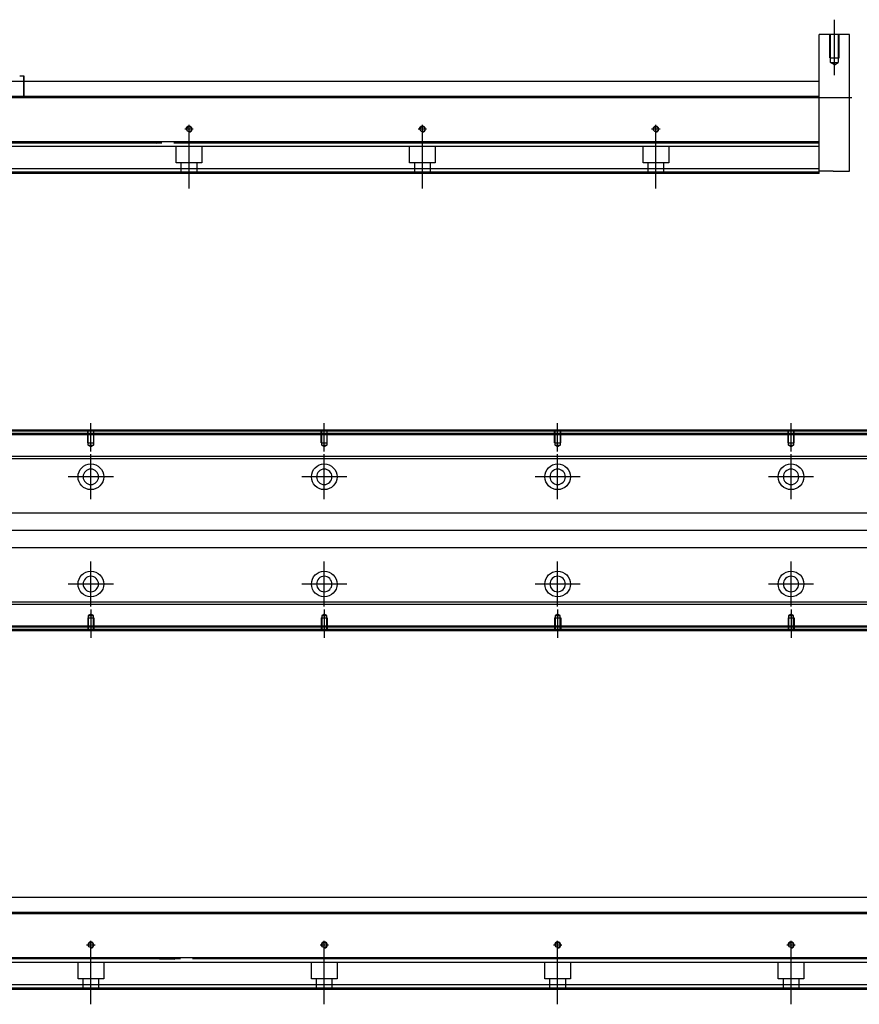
# Model space of a CAD drawing. Header units: millimetres. Extents: x -386 to 3135, y -1989 to 860.
# Tile 9 of 16: x 43 to 402, y -1351 to -929. Entities that reach past the tile are written whole.
import ezdxf
from ezdxf.lldxf.tags import DXFTag

# ---------------------------------------------------------------- set-up
doc = ezdxf.new("R2010")
doc.units = ezdxf.units.MM
doc.layers.get('0').update_dxf_attribs({"linetype": 'CONTINUOUS'})
tags = doc.linetypes.add('DASHED', pattern=[25.72, 12.86, -12.86]).pattern_tags.tags
tags[6:7] = [DXFTag(74, 4), DXFTag(75, 0), DXFTag(340, '0'), DXFTag(46, 0.0), DXFTag(50, 0.0), DXFTag(44, 0.0), DXFTag(45, 0.0)]
tags[4:5] = [DXFTag(74, 4), DXFTag(75, 0), DXFTag(340, '0'), DXFTag(46, 0.0), DXFTag(50, 0.0), DXFTag(44, 0.0), DXFTag(45, 0.0)]

msp = doc.modelspace()

# ---------------------------------------------------------------- linework, layer by layer
at = {"ltscale": 0.2}
for p, q in [((391.68, -952.72), (391.68, -928.9)), ((115.18, -977.61), (115.18, -974.01)), ((215.18, -977.61), (215.18, -974.01)), ((315.18, -977.61), (315.18, -974.01)), ((116.98, -975.81), (113.38, -975.81)), ((115.18, -1001.22), (115.18, -975.47)), ((216.98, -975.81), (213.38, -975.81)), ((215.18, -1001.22), (215.18, -975.47)), ((316.98, -975.81), (313.38, -975.81)), ((315.18, -1001.22), (315.18, -975.47)), ((73.11, -1113.94), (73.11, -1101.79)), ((173.11, -1113.94), (173.11, -1101.79)), ((273.11, -1113.94), (273.11, -1101.79)), ((373.11, -1113.94), (373.11, -1101.79)), ((73.11, -1134.44), (73.11, -1115.14)), ((173.11, -1134.44), (173.11, -1115.14)), ((273.11, -1134.44), (273.11, -1115.14)), ((373.11, -1134.44), (373.11, -1115.14)), ((82.76, -1124.79), (63.46, -1124.79)), ((182.76, -1124.79), (163.46, -1124.79)), ((282.76, -1124.79), (263.46, -1124.79)), ((382.76, -1124.79), (363.46, -1124.79)), ((73.11, -1180.39), (73.11, -1161.09)), ((173.11, -1180.39), (173.11, -1161.09)), ((273.11, -1180.39), (273.11, -1161.09)), ((373.11, -1180.39), (373.11, -1161.09)), ((82.76, -1170.74), (63.46, -1170.74)), ((182.76, -1170.74), (163.46, -1170.74)), ((282.76, -1170.74), (263.46, -1170.74)), ((382.76, -1170.74), (363.46, -1170.74)), ((73.11, -1181.64), (73.11, -1193.79)), ((173.11, -1181.64), (173.11, -1193.79)), ((273.11, -1181.64), (273.11, -1193.79)), ((373.11, -1181.64), (373.11, -1193.79)), ((73.11, -1327.24), (73.11, -1323.64)), ((173.11, -1327.24), (173.11, -1323.64)), ((273.11, -1327.24), (273.11, -1323.64)), ((373.11, -1327.24), (373.11, -1323.64)), ((74.91, -1325.44), (71.31, -1325.44)), ((73.11, -1350.85), (73.11, -1325.1)), ((174.91, -1325.44), (171.31, -1325.44)), ((173.11, -1350.85), (173.11, -1325.1)), ((274.91, -1325.44), (271.31, -1325.44)), ((273.11, -1350.85), (273.11, -1325.1)), ((374.91, -1325.44), (371.31, -1325.44)), ((373.11, -1350.85), (373.11, -1325.1))]:
    msp.add_line(p, q, dxfattribs=at)
at = {"linetype": 'Continuous'}
for p, q in [((398.18, -935.31), (385.18, -935.31)), ((385.18, -960.81), (385.18, -935.31)), ((398.18, -993.81), (398.18, -935.31)), ((44.43, -953.06), (42.63, -953.06)), ((44.43, -961.81), (44.43, -953.06)), ((44.53, -953.06), (44.43, -953.06)), ((44.53, -961.81), (44.53, -953.06)), ((-5.57, -955.31), (109.92, -955.31)), ((109.92, -955.31), (385.18, -955.31)), ((108.35, -961.81), (-154.82, -961.81)), ((385.18, -961.81), (108.35, -961.81)), ((385.18, -961.81), (385.18, -960.81)), ((385.18, -981.26), (385.18, -961.81)), ((103.67, -981.26), (-154.82, -981.26)), ((385.18, -981.26), (103.67, -981.26)), ((385.18, -981.76), (385.18, -981.26)), ((385.18, -992.81), (385.18, -981.76)), ((100.88, -992.81), (-154.82, -992.81)), ((100.4, -994.81), (-154.82, -994.81)), ((385.18, -994.81), (100.4, -994.81)), ((385.18, -992.81), (100.88, -992.81)), ((385.18, -994.81), (385.18, -992.81)), ((391.18, -993.81), (385.18, -993.81)), ((391.18, -993.81), (398.18, -993.81)), ((123.98, -1105.29), (-146.89, -1105.29)), ((493.11, -1105.29), (123.98, -1105.29)), ((123.74, -1106.29), (-146.89, -1106.29)), ((493.11, -1106.29), (123.74, -1106.29)), ((121.38, -1116.11), (2.46, -1116.11)), ((121.14, -1117.11), (2.46, -1117.11)), ((493.11, -1117.11), (121.14, -1117.11)), ((493.11, -1116.11), (121.38, -1116.11)), ((0.56, -1140.29), (115.55, -1140.29)), ((115.55, -1140.29), (493.11, -1140.29)), ((111.94, -1155.29), (0.56, -1155.29)), ((493.11, -1155.29), (111.94, -1155.29)), ((106.35, -1178.47), (2.46, -1178.47)), ((106.11, -1179.47), (2.46, -1179.47)), ((493.11, -1179.47), (106.11, -1179.47)), ((493.11, -1178.47), (106.35, -1178.47)), ((103.75, -1189.29), (-146.89, -1189.29)), ((493.11, -1189.29), (103.75, -1189.29)), ((103.5, -1190.29), (-146.89, -1190.29)), ((493.11, -1190.29), (103.5, -1190.29)), ((2.36, -1304.94), (117.85, -1304.94)), ((117.85, -1304.94), (493.11, -1304.94)), ((116.28, -1311.44), (-146.89, -1311.44)), ((493.11, -1311.44), (116.28, -1311.44)), ((111.59, -1330.89), (-146.89, -1330.89)), ((493.11, -1330.89), (111.59, -1330.89)), ((108.81, -1342.44), (-146.89, -1342.44)), ((108.33, -1344.44), (-146.89, -1344.44)), ((493.11, -1344.44), (108.33, -1344.44)), ((493.11, -1342.44), (108.81, -1342.44))]:
    msp.add_line(p, q, dxfattribs=at)
at = {"linetype": 'DASHED', "ltscale": 0.1}
for p, q in [((389.68, -945.31), (389.68, -935.31)), ((390.03, -947.31), (390.03, -935.31)), ((393.33, -935.31), (393.33, -947.31)), ((393.68, -945.31), (393.68, -935.31)), ((389.68, -945.31), (393.68, -945.31)), ((390.03, -947.31), (393.33, -947.31)), ((391.68, -948.26), (390.03, -947.31)), ((391.68, -948.26), (393.33, -947.31)), ((71.81, -1110.29), (71.81, -1105.29)), ((72.03, -1111.29), (72.03, -1105.29)), ((74.18, -1105.29), (74.18, -1111.29)), ((74.41, -1110.29), (74.41, -1105.29)), ((171.81, -1110.29), (171.81, -1105.29)), ((172.03, -1111.29), (172.03, -1105.29)), ((174.18, -1105.29), (174.18, -1111.29)), ((174.41, -1110.29), (174.41, -1105.29)), ((271.81, -1110.29), (271.81, -1105.29)), ((272.03, -1111.29), (272.03, -1105.29)), ((274.18, -1105.29), (274.18, -1111.29)), ((274.41, -1110.29), (274.41, -1105.29)), ((371.81, -1110.29), (371.81, -1105.29)), ((372.03, -1111.29), (372.03, -1105.29)), ((374.18, -1105.29), (374.18, -1111.29)), ((374.41, -1110.29), (374.41, -1105.29)), ((71.81, -1110.29), (74.41, -1110.29)), ((73.11, -1111.93), (72.03, -1111.29)), ((72.03, -1111.29), (74.18, -1111.29)), ((74.18, -1111.29), (73.11, -1111.93)), ((171.81, -1110.29), (174.41, -1110.29)), ((173.11, -1111.93), (172.03, -1111.29)), ((172.03, -1111.29), (174.18, -1111.29)), ((174.18, -1111.29), (173.11, -1111.93)), ((271.81, -1110.29), (274.41, -1110.29)), ((273.11, -1111.93), (272.03, -1111.29)), ((272.03, -1111.29), (274.18, -1111.29)), ((274.18, -1111.29), (273.11, -1111.93)), ((371.81, -1110.29), (374.41, -1110.29)), ((373.11, -1111.93), (372.03, -1111.29)), ((372.03, -1111.29), (374.18, -1111.29)), ((374.18, -1111.29), (373.11, -1111.93)), ((71.81, -1185.29), (74.41, -1185.29)), ((71.81, -1185.29), (71.81, -1190.29)), ((73.11, -1183.65), (72.03, -1184.29)), ((72.03, -1184.29), (72.03, -1190.29)), ((72.03, -1184.29), (74.18, -1184.29)), ((74.18, -1184.29), (73.11, -1183.65)), ((74.18, -1190.29), (74.18, -1184.29)), ((74.41, -1185.29), (74.41, -1190.29)), ((171.81, -1185.29), (174.41, -1185.29)), ((171.81, -1185.29), (171.81, -1190.29)), ((173.11, -1183.65), (172.03, -1184.29)), ((172.03, -1184.29), (172.03, -1190.29)), ((172.03, -1184.29), (174.18, -1184.29)), ((174.18, -1184.29), (173.11, -1183.65)), ((174.18, -1190.29), (174.18, -1184.29)), ((174.41, -1185.29), (174.41, -1190.29)), ((271.81, -1185.29), (274.41, -1185.29)), ((271.81, -1185.29), (271.81, -1190.29)), ((273.11, -1183.65), (272.03, -1184.29)), ((272.03, -1184.29), (272.03, -1190.29)), ((272.03, -1184.29), (274.18, -1184.29)), ((274.18, -1184.29), (273.11, -1183.65)), ((274.18, -1190.29), (274.18, -1184.29)), ((274.41, -1185.29), (274.41, -1190.29)), ((371.81, -1185.29), (374.41, -1185.29)), ((371.81, -1185.29), (371.81, -1190.29)), ((373.11, -1183.65), (372.03, -1184.29)), ((372.03, -1184.29), (372.03, -1190.29)), ((372.03, -1184.29), (374.18, -1184.29)), ((374.18, -1184.29), (373.11, -1183.65)), ((374.18, -1190.29), (374.18, -1184.29)), ((374.41, -1185.29), (374.41, -1190.29))]:
    msp.add_line(p, q, dxfattribs=at)
for p, q in [((-242.82, -962.31), (399.18, -962.31)), ((507.11, -1147.83), (-234.89, -1147.79)), ((-234.89, -1311.94), (507.11, -1311.94))]:
    msp.add_line(p, q)
at = {"linetype": 'DASHED'}
for p, q in [((87.93, -981.58), (101.18, -981.81)), ((103.17, -983.31), (-154.82, -983.31)), ((385.18, -983.31), (103.17, -983.31)), ((109.68, -990.31), (109.68, -983.31)), ((120.68, -983.31), (120.68, -990.31)), ((209.68, -990.31), (209.68, -983.31)), ((220.68, -983.31), (220.68, -990.31)), ((309.68, -990.31), (309.68, -983.31)), ((320.68, -983.31), (320.68, -990.31)), ((120.68, -990.31), (109.68, -990.31)), ((111.88, -994.81), (111.88, -990.31)), ((118.48, -990.31), (118.48, -994.81)), ((220.68, -990.31), (209.68, -990.31)), ((211.88, -994.81), (211.88, -990.31)), ((218.48, -990.31), (218.48, -994.81)), ((320.68, -990.31), (309.68, -990.31)), ((311.88, -994.81), (311.88, -990.31)), ((318.48, -990.31), (318.48, -994.81)), ((100.52, -994.31), (-154.82, -994.31)), ((385.18, -994.31), (100.52, -994.31)), ((493.11, -1106.79), (-146.89, -1106.79)), ((103.87, -1188.79), (-146.89, -1188.79)), ((493.11, -1188.79), (103.87, -1188.79)), ((111.1, -1332.94), (-146.89, -1332.94)), ((67.61, -1339.94), (67.61, -1332.94)), ((78.61, -1332.94), (78.61, -1339.94)), ((95.86, -1331.21), (109.11, -1331.44)), ((493.11, -1332.94), (111.1, -1332.94)), ((167.61, -1339.94), (167.61, -1332.94)), ((178.61, -1332.94), (178.61, -1339.94)), ((267.61, -1339.94), (267.61, -1332.94)), ((278.61, -1332.94), (278.61, -1339.94)), ((367.61, -1339.94), (367.61, -1332.94)), ((378.61, -1332.94), (378.61, -1339.94)), ((78.61, -1339.94), (67.61, -1339.94)), ((69.81, -1344.44), (69.81, -1339.94)), ((76.41, -1339.94), (76.41, -1344.44)), ((178.61, -1339.94), (167.61, -1339.94)), ((169.81, -1344.44), (169.81, -1339.94)), ((176.41, -1339.94), (176.41, -1344.44)), ((278.61, -1339.94), (267.61, -1339.94)), ((269.81, -1344.44), (269.81, -1339.94)), ((276.41, -1339.94), (276.41, -1344.44)), ((378.61, -1339.94), (367.61, -1339.94)), ((369.81, -1344.44), (369.81, -1339.94)), ((376.41, -1339.94), (376.41, -1344.44)), ((108.45, -1343.94), (-146.89, -1343.94)), ((493.11, -1343.94), (108.45, -1343.94))]:
    msp.add_line(p, q, dxfattribs=at)
at = {"linetype": 'Continuous'}
for centre, radius in [((115.18, -975.81), 1.07), ((215.18, -975.81), 1.07), ((315.18, -975.81), 1.07), ((73.11, -1124.79), 5.5), ((173.11, -1124.79), 5.5), ((273.11, -1124.79), 5.5), ((373.11, -1124.79), 5.5), ((73.11, -1170.74), 5.5), ((173.11, -1170.74), 5.5), ((273.11, -1170.74), 5.5), ((373.11, -1170.74), 5.5), ((73.11, -1325.44), 1.07), ((173.11, -1325.44), 1.07), ((273.11, -1325.44), 1.07), ((373.11, -1325.44), 1.07)]:
    msp.add_circle(centre, radius, dxfattribs=at)
at = {"linetype": 'Continuous', "extrusion": (0, 0, -1)}
for centre in [(-73.11, -1124.79), (-173.11, -1124.79), (-273.11, -1124.79), (-373.11, -1124.79)]:
    msp.add_circle(centre, 3.3, dxfattribs=at)
at = {"linetype": 'Continuous', "extrusion": (-6.12303e-17, 0, -1)}
for centre in [(-73.11, -1170.74), (-173.11, -1170.74), (-273.11, -1170.74), (-373.11, -1170.74)]:
    msp.add_circle(centre, 3.3, dxfattribs=at)
for centre in [(115.18, -975.81), (215.18, -975.81), (315.18, -975.81), (73.11, -1325.44), (173.11, -1325.44), (273.11, -1325.44), (373.11, -1325.44)]:
    msp.add_arc(centre, 1.3, 270, 180)
at = {"linetype": 'Continuous'}
for points in [[(103.55, -981.76), (-154.82, -981.76)], [(385.18, -981.76), (108.69, -981.76)], [(124.11, -1104.79), (-146.89, -1104.79)], [(493.11, -1104.79), (124.11, -1104.79)], [(103.38, -1190.79), (-146.89, -1190.79)], [(493.11, -1190.79), (103.38, -1190.79)], [(111.47, -1331.39), (-146.89, -1331.39)], [(493.11, -1331.39), (116.62, -1331.39)]]:
    msp.add_open_spline(points, degree=1, dxfattribs=at)

doc.saveas('drawing.dxf')
